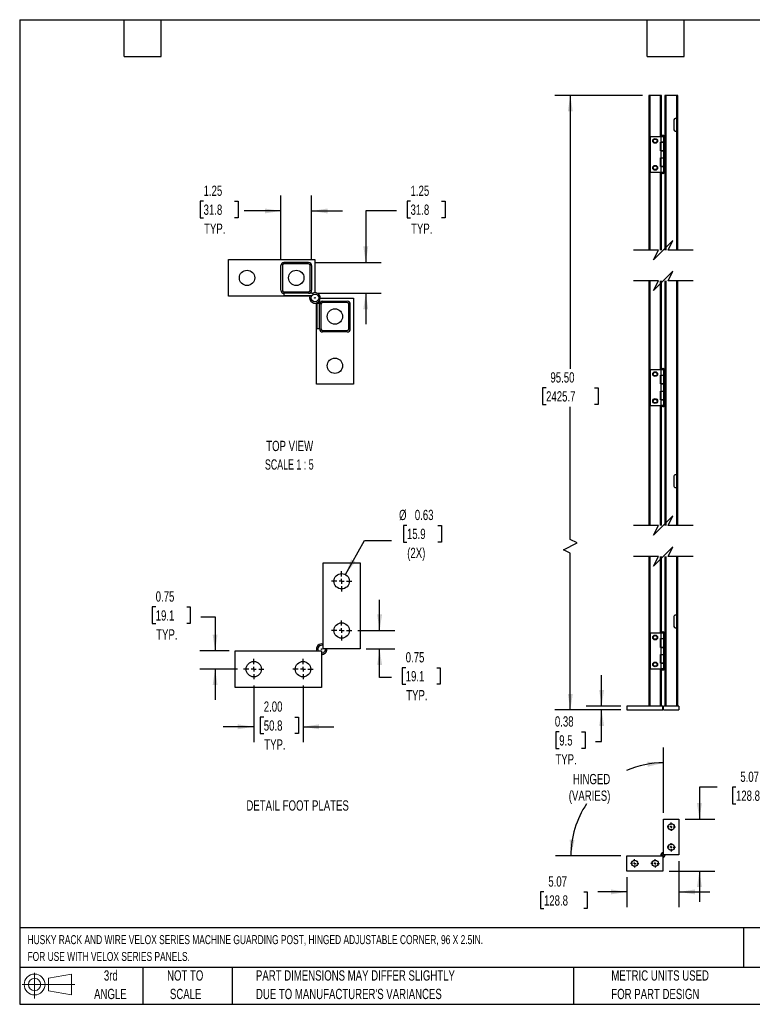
# Model space of a CAD drawing. Header units: inches. Extents: x 0.2 to 10.8, y 0.2 to 8.2.
# Tile 1 of 2: x 0.2 to 6.2, y 0.2 to 8.2. Entities that reach past the tile are written whole.
import ezdxf

# ---------------------------------------------------------------- set-up
doc = ezdxf.new("R2010")
doc.units = ezdxf.units.IN
doc.header["$MEASUREMENT"] = 0
doc.linetypes.add('CENTERX2', pattern=[0.8, 0.5, -0.1, 0.1, -0.1])
doc.layers.add('CENTER', color=40, linetype='CENTERX2')
doc.layers.add('DIMENSIONS', color=140, linetype='Continuous', lineweight=25)
doc.layers.add('TEXT', color=140, linetype='Continuous', lineweight=25)
doc.styles.add('SLDTEXTSTYLE0', font='TXT', dxfattribs={"width": 0.7})
doc.styles.add('SLDTEXTSTYLE2', font='TXT', dxfattribs={"width": 0.645455})
doc.dimstyles.new('SLDDIMSTYLE0', dxfattribs={"dimtxt": 0.084961, "dimasz": 0.13, "dimexe": 0, "dimexo": 0.0625, "dimgap": 0.02124, "dimtad": 0, "dimtih": 1, "dimtoh": 1, "dimlfac": 12, "dimrnd": 1e-09, "dimzin": 4, "dimdsep": 46, "dimtxsty": 'SLDTEXTSTYLE0', "dimsah": 1, "dimcen": 0.09, "dimadec": 0, "dimazin": 1, "dimtfac": 1, "dimtofl": 0, "dimtmove": 0, "dimatfit": 3, "dimfxl": 0, "dimfrac": 2, "dimtolj": 1, "dimtzin": 12, "dimarcsym": 0})
doc.dimstyles.new('SLDDIMSTYLE1', dxfattribs={"dimtxt": 0.084961, "dimasz": 0.13, "dimexe": 0, "dimexo": 0.0625, "dimgap": 0.02124, "dimtad": 0, "dimtih": 1, "dimtoh": 1, "dimlfac": 12, "dimrnd": 1e-09, "dimdsep": 46, "dimtxsty": 'SLDTEXTSTYLE0', "dimsah": 1, "dimcen": 0.09, "dimadec": 0, "dimazin": 2, "dimtfac": 1, "dimtmove": 0, "dimatfit": 0, "dimfxl": 0, "dimfrac": 2, "dimtolj": 1, "dimtzin": 12, "dimarcsym": 0})
doc.dimstyles.new('SLDDIMSTYLE2', dxfattribs={"dimtxt": 0.084961, "dimasz": 0.13, "dimexe": 0, "dimexo": 0.0625, "dimgap": 0.02124, "dimtad": 0, "dimtih": 1, "dimtoh": 1, "dimdec": 4, "dimlfac": 12, "dimzin": 12, "dimdsep": 46, "dimtxsty": 'SLDTEXTSTYLE0', "dimsah": 1, "dimcen": 0.09, "dimadec": 0, "dimazin": 3, "dimtfac": 1, "dimtdec": 0, "dimtofl": 0, "dimtmove": 0, "dimatfit": 3, "dimfxl": 0, "dimfrac": 2, "dimtolj": 1, "dimtzin": 12, "dimarcsym": 0})
doc.dimstyles.new('SLDDIMSTYLE3', dxfattribs={"dimtxt": 0.084961, "dimasz": 0.13, "dimexe": 0, "dimexo": 0.0625, "dimgap": 0.02124, "dimtad": 0, "dimtih": 1, "dimtoh": 1, "dimlfac": 12, "dimrnd": 1e-09, "dimzin": 12, "dimdsep": 46, "dimtxsty": 'SLDTEXTSTYLE0', "dimsah": 1, "dimcen": 0.09, "dimadec": 0, "dimazin": 3, "dimtfac": 1, "dimtmove": 0, "dimatfit": 0, "dimfxl": 0, "dimfrac": 2, "dimtolj": 1, "dimtzin": 12, "dimarcsym": 0})
doc.dimstyles.new('SLDDIMSTYLE4', dxfattribs={"dimtxt": 0.084961, "dimasz": 0.13, "dimexe": 0, "dimexo": 0.0625, "dimgap": 0.02124, "dimtad": 0, "dimtih": 1, "dimtoh": 1, "dimlfac": 5, "dimrnd": 1e-09, "dimdsep": 46, "dimtxsty": 'SLDTEXTSTYLE0', "dimsah": 1, "dimcen": 0, "dimadec": 0, "dimazin": 2, "dimtfac": 1, "dimtofl": 0, "dimtmove": 0, "dimatfit": 3, "dimfxl": 0, "dimfrac": 2, "dimtolj": 1, "dimtzin": 12, "dimarcsym": 0})
doc.dimstyles.new('SLDDIMSTYLE5', dxfattribs={"dimtxt": 0.084961, "dimasz": 0.13, "dimexe": 0, "dimexo": 0.0625, "dimgap": 0.02124, "dimtad": 0, "dimtih": 1, "dimtoh": 1, "dimlfac": 5, "dimrnd": 1e-09, "dimdsep": 46, "dimtxsty": 'SLDTEXTSTYLE0', "dimsah": 1, "dimcen": 0.09, "dimadec": 0, "dimazin": 2, "dimtfac": 1, "dimtmove": 0, "dimatfit": 0, "dimfxl": 0, "dimfrac": 2, "dimtolj": 1, "dimtzin": 12, "dimarcsym": 0})
doc.dimstyles.new('SLDDIMSTYLE6', dxfattribs={"dimtxt": 0.084961, "dimasz": 0.13, "dimexe": 0, "dimexo": 0.0625, "dimgap": 0.02124, "dimtad": 0, "dimtih": 1, "dimtoh": 1, "dimlfac": 5, "dimrnd": 1e-09, "dimzin": 4, "dimdsep": 46, "dimtxsty": 'SLDTEXTSTYLE0', "dimsah": 1, "dimcen": 0.09, "dimadec": 0, "dimazin": 1, "dimtfac": 1, "dimtmove": 0, "dimatfit": 0, "dimfxl": 0, "dimfrac": 2, "dimtolj": 1, "dimtzin": 12, "dimarcsym": 0})
doc.dimstyles.new('SLDDIMSTYLE7', dxfattribs={"dimtxt": 0.084961, "dimasz": 0.13, "dimexe": 0, "dimexo": 0.0625, "dimgap": 0.02124, "dimtad": 0, "dimtih": 1, "dimtoh": 1, "dimlfac": 5, "dimrnd": 1e-09, "dimzin": 12, "dimdsep": 46, "dimtxsty": 'SLDTEXTSTYLE0', "dimsah": 1, "dimcen": 0.09, "dimadec": 0, "dimazin": 3, "dimtfac": 1, "dimtmove": 0, "dimatfit": 0, "dimfxl": 0, "dimfrac": 2, "dimtolj": 1, "dimtzin": 12, "dimarcsym": 0})

# ---------------------------------------------------------------- blocks, each defined once
blk = doc.blocks.new('Block11')
at = {"color": 7, "linetype": 'Continuous', "lineweight": 18}
for p, q in [((0.1019, 0.2091), (0.1019, 0)), ((0.2157, 0.1641), (0.4006, 0.1981)), ((0.2157, 0.0628), (0.2157, 0.1641)), ((0.4006, 0.1981), (0.4006, 0.0288)), ((0, 0.1135), (0.4281, 0.1135)), ((0.2157, 0.0628), (0.4006, 0.0288))]:
    blk.add_line(p, q, dxfattribs=at)
for radius in [0.0846, 0.0506]:
    blk.add_circle((0.1019, 0.1135), radius, dxfattribs=at)
blk = doc.blocks.new('Block12')
at = {"color": 7, "linetype": 'Continuous'}
blk.add_blockref('Block11', (0, 0), dxfattribs=at)
blk = doc.blocks.new('_D')
at = {"layer": 'DIMENSIONS'}
for p, q in [((5.3122, 7.6351), (4.5997, 7.6351)), ((4.7247, 7.6351), (4.7247, 5.4129)), ((4.5278, 5.2588), (4.4993, 5.2588)), ((4.4993, 5.2588), (4.4993, 5.1238)), ((4.9216, 5.2588), (4.9502, 5.2588)), ((4.9502, 5.2588), (4.9502, 5.1238)), ((4.4993, 5.1238), (4.5278, 5.1238)), ((4.9502, 5.1238), (4.9216, 5.1238)), ((4.7247, 4.0264), (4.7247, 5.1048)), ((4.7803, 3.9986), (4.7247, 4.0264)), ((4.6692, 3.943), (4.7803, 3.9986)), ((4.7247, 3.9153), (4.6692, 3.943)), ((4.7247, 2.6419), (4.7247, 3.9153)), ((5.1351, 2.6419), (4.5997, 2.6419))]:
    blk.add_line(p, q, dxfattribs=at)
for points in [[(4.7247, 7.6351), (4.7047, 7.5051), (4.7447, 7.5051)], [(4.7247, 2.6419), (4.7447, 2.7719), (4.7047, 2.7719)]]:
    blk.add_solid(points, dxfattribs=at)
at = {"layer": 'DIMENSIONS', "char_height": 0.08333, "attachment_point": 1, "style": 'SLDTEXTSTYLE0'}
for s, insert in [('95.50', (4.5632, 5.3852)), ('2425.7', (4.5278, 5.2312))]:
    blk.add_mtext(s, dxfattribs=dict(at, insert=insert))
blk = doc.blocks.new('_D_1')
at = {"layer": 'DIMENSIONS'}
for p, q in [((4.9793, 2.6731), (4.9793, 2.9231)), ((5.1351, 2.6731), (4.8543, 2.6731)), ((5.1351, 2.6419), (4.8543, 2.6419)), ((4.9793, 2.3842), (4.9793, 2.6419)), ((4.6347, 2.4637), (4.6061, 2.4637)), ((4.6061, 2.4637), (4.6061, 2.3286)), ((4.8165, 2.4637), (4.845, 2.4637)), ((4.845, 2.4637), (4.845, 2.3286)), ((4.6061, 2.3286), (4.6347, 2.3286)), ((4.845, 2.3286), (4.8165, 2.3286)), ((4.9306, 2.3842), (4.9793, 2.3842))]:
    blk.add_line(p, q, dxfattribs=at)
for points in [[(4.9793, 2.6731), (4.9993, 2.8031), (4.9593, 2.8031)], [(4.9793, 2.6419), (4.9593, 2.5119), (4.9993, 2.5119)]]:
    blk.add_solid(points, dxfattribs=at)
at = {"layer": 'DIMENSIONS', "char_height": 0.08333, "attachment_point": 1, "style": 'SLDTEXTSTYLE0'}
for s, insert in [('0.38', (4.5993, 2.5901)), ('9.5', (4.6347, 2.436)), ('TYP.', (4.6034, 2.282))]:
    blk.add_mtext(s, dxfattribs=dict(at, insert=insert))
blk = doc.blocks.new('_D_2')
at = {"layer": 'DIMENSIONS'}
for p, q in [((5.4827, 1.8052), (5.4827, 2.3368)), ((5.1351, 1.4577), (4.6035, 1.4577))]:
    blk.add_line(p, q, dxfattribs=at)
for start, end in [(90, 113.51913), (146.02423, 180)]:
    blk.add_arc((5.4827, 1.4577), 0.7542, start, end, dxfattribs=at)
for points in [[(5.4827, 2.2118), (5.3514, 2.2207), (5.3548, 2.1808)], [(4.7285, 1.4577), (4.7595, 1.5855), (4.7196, 1.5889)]]:
    blk.add_solid(points, dxfattribs=at)
at = {"layer": 'DIMENSIONS', "char_height": 0.08333, "attachment_point": 1, "style": 'SLDTEXTSTYLE0'}
for s, insert in [('HINGED', (4.7459, 2.1216)), ('(VARIES)', (4.7121, 1.9866))]:
    blk.add_mtext(s, dxfattribs=dict(at, insert=insert))
blk = doc.blocks.new('_D_3')
at = {"layer": 'DIMENSIONS'}
for p, q in [((5.9176, 2.0142), (5.7739, 2.0142)), ((5.7739, 2.0142), (5.7739, 1.7552)), ((6.0708, 2.0142), (6.0422, 2.0142)), ((6.0422, 2.0142), (6.0422, 1.8791)), ((6.3939, 2.0142), (6.4225, 2.0142)), ((6.4225, 2.0142), (6.4225, 1.8791)), ((6.0422, 1.8791), (6.0708, 1.8791)), ((6.4225, 1.8791), (6.3939, 1.8791)), ((5.6577, 1.7552), (5.8989, 1.7552)), ((5.5268, 1.3327), (5.8989, 1.3327)), ((5.7739, 1.3327), (5.7739, 1.0827))]:
    blk.add_line(p, q, dxfattribs=at)
for points in [[(5.7739, 1.7552), (5.7939, 1.8852), (5.7539, 1.8852)], [(5.7739, 1.3327), (5.7539, 1.2027), (5.7939, 1.2027)]]:
    blk.add_solid(points, dxfattribs=at)
at = {"layer": 'DIMENSIONS', "char_height": 0.08333, "attachment_point": 1, "style": 'SLDTEXTSTYLE0'}
for s, insert in [('5.07', (6.1061, 2.1406)), ('128.8', (6.0708, 1.9866))]:
    blk.add_mtext(s, dxfattribs=dict(at, insert=insert))
blk = doc.blocks.new('_D_4')
at = {"layer": 'DIMENSIONS'}
for p, q in [((5.6077, 1.4135), (5.6077, 1.0382)), ((5.1851, 1.2827), (5.1851, 1.0382)), ((4.5106, 1.1632), (4.482, 1.1632)), ((4.482, 1.1632), (4.482, 1.0282)), ((4.8337, 1.1632), (4.8622, 1.1632)), ((4.8622, 1.1632), (4.8622, 1.0282)), ((5.1851, 1.1632), (4.9488, 1.1632)), ((5.6077, 1.1632), (5.8577, 1.1632)), ((4.482, 1.0282), (4.5106, 1.0282)), ((4.8622, 1.0282), (4.8337, 1.0282))]:
    blk.add_line(p, q, dxfattribs=at)
for points in [[(5.1851, 1.1632), (5.0551, 1.1832), (5.0551, 1.1432)], [(5.6077, 1.1632), (5.7377, 1.1432), (5.7377, 1.1832)]]:
    blk.add_solid(points, dxfattribs=at)
at = {"layer": 'DIMENSIONS', "char_height": 0.08333, "attachment_point": 1, "style": 'SLDTEXTSTYLE0'}
for s, insert in [('5.07', (4.5459, 1.2896)), ('128.8', (4.5106, 1.1356))]:
    blk.add_mtext(s, dxfattribs=dict(at, insert=insert))
blk = doc.blocks.new('SW_CENTERMARKSYMBOL_0')
at = {"layer": 'CENTER', "color": 0}
for p, q in [((-0.0167, 0), (-0.0344, 0)), ((0, 0), (-0.0083, 0)), ((0, 0.0167), (0, 0.0344)), ((0, 0), (0, 0.0083)), ((0, 0), (0, -0.0083)), ((0, 0), (0.0083, 0)), ((0.0167, 0), (0.0344, 0)), ((0, -0.0167), (0, -0.0344))]:
    blk.add_line(p, q, dxfattribs=at)
blk = doc.blocks.new('SW_CENTERMARKSYMBOL_1')
at = {"layer": 'CENTER', "color": 0}
for p, q in [((-0.0167, 0), (-0.0344, 0)), ((0, 0), (-0.0083, 0)), ((0, 0.0167), (0, 0.0344)), ((0, 0), (0, 0.0083)), ((0, 0), (0, -0.0083)), ((0, 0), (0.0083, 0)), ((0.0167, 0), (0.0344, 0)), ((0, -0.0167), (0, -0.0344))]:
    blk.add_line(p, q, dxfattribs=at)
blk = doc.blocks.new('SW_CENTERMARKSYMBOL_2')
at = {"layer": 'CENTER', "color": 0}
for p, q in [((-0.0167, 0), (-0.0344, 0)), ((0, 0), (-0.0083, 0)), ((0, 0.0167), (0, 0.0344)), ((0, 0), (0, 0.0083)), ((0, 0), (0, -0.0083)), ((0, 0), (0.0083, 0)), ((0.0167, 0), (0.0344, 0)), ((0, -0.0167), (0, -0.0344))]:
    blk.add_line(p, q, dxfattribs=at)
blk = doc.blocks.new('SW_CENTERMARKSYMBOL_3')
at = {"layer": 'CENTER', "color": 0}
for p, q in [((-0.0167, 0), (-0.0344, 0)), ((0, 0), (-0.0083, 0)), ((0, 0.0167), (0, 0.0344)), ((0, 0), (0, 0.0083)), ((0, 0), (0, -0.0083)), ((0, 0), (0.0083, 0)), ((0.0167, 0), (0.0344, 0)), ((0, -0.0167), (0, -0.0344))]:
    blk.add_line(p, q, dxfattribs=at)
blk = doc.blocks.new('_D_5')
at = {"layer": 'DIMENSIONS'}
for p, q in [((3.3969, 4.1413), (3.3684, 4.1413)), ((3.3684, 4.1413), (3.3684, 4.0062)), ((3.6494, 4.1413), (3.6779, 4.1413)), ((3.6779, 4.1413), (3.6779, 4.0062)), ((2.8971, 3.7418), (3.0516, 4.0179)), ((3.0516, 4.0179), (3.2703, 4.0179)), ((3.3684, 4.0062), (3.3969, 4.0062)), ((3.6779, 4.0062), (3.6494, 4.0062))]:
    blk.add_line(p, q, dxfattribs=at)
blk.add_solid([(2.8971, 3.7418), (2.978, 3.8455), (2.9431, 3.865)], dxfattribs=at)
at = {"layer": 'DIMENSIONS', "char_height": 0.08333, "attachment_point": 1, "style": 'SLDTEXTSTYLE0'}
for s, insert in [('%%c', (3.3328, 4.2677)), ('0.63', (3.4611, 4.2677)), ('15.9', (3.3969, 4.1137)), ('(2X)', (3.3993, 3.9596))]:
    blk.add_mtext(s, dxfattribs=dict(at, insert=insert))
blk = doc.blocks.new('_D_6')
at = {"layer": 'DIMENSIONS'}
for p, q in [((3.175, 3.2872), (3.175, 3.5372)), ((2.999, 3.2872), (3.3, 3.2872)), ((3.0665, 3.1372), (3.3, 3.1372)), ((3.175, 2.9054), (3.175, 3.1372)), ((3.3869, 2.9849), (3.3584, 2.9849)), ((3.3584, 2.9849), (3.3584, 2.8499)), ((3.6394, 2.9849), (3.6679, 2.9849)), ((3.6679, 2.9849), (3.6679, 2.8499)), ((3.2728, 2.9054), (3.175, 2.9054)), ((3.3584, 2.8499), (3.3869, 2.8499)), ((3.6679, 2.8499), (3.6394, 2.8499))]:
    blk.add_line(p, q, dxfattribs=at)
for points in [[(3.175, 3.2872), (3.195, 3.4172), (3.155, 3.4172)], [(3.175, 3.1372), (3.155, 3.0072), (3.195, 3.0072)]]:
    blk.add_solid(points, dxfattribs=at)
at = {"layer": 'DIMENSIONS', "char_height": 0.08333, "attachment_point": 1, "style": 'SLDTEXTSTYLE0'}
for s, insert in [('0.75', (3.3869, 3.1113)), ('19.1', (3.3869, 2.9573)), ('TYP.', (3.391, 2.8032))]:
    blk.add_mtext(s, dxfattribs=dict(at, insert=insert))
blk = doc.blocks.new('_D_7')
at = {"layer": 'DIMENSIONS'}
for p, q in [((2.1524, 2.8406), (2.1524, 2.3798)), ((2.5524, 2.8406), (2.5524, 2.3798)), ((2.2336, 2.5843), (2.2051, 2.5843)), ((2.2051, 2.5843), (2.2051, 2.4493)), ((2.4861, 2.5843), (2.5146, 2.5843)), ((2.5146, 2.5843), (2.5146, 2.4493)), ((2.1524, 2.5048), (1.9024, 2.5048)), ((2.5524, 2.5048), (2.8024, 2.5048)), ((2.2051, 2.4493), (2.2336, 2.4493)), ((2.5146, 2.4493), (2.4861, 2.4493))]:
    blk.add_line(p, q, dxfattribs=at)
for points in [[(2.1524, 2.5048), (2.0224, 2.5248), (2.0224, 2.4848)], [(2.5524, 2.5048), (2.6824, 2.4848), (2.6824, 2.5248)]]:
    blk.add_solid(points, dxfattribs=at)
at = {"layer": 'DIMENSIONS', "char_height": 0.08333, "attachment_point": 1, "style": 'SLDTEXTSTYLE0'}
for s, insert in [('2.00', (2.2336, 2.7108)), ('50.8', (2.2336, 2.5567)), ('TYP.', (2.2377, 2.4027))]:
    blk.add_mtext(s, dxfattribs=dict(at, insert=insert))
blk = doc.blocks.new('_D_8')
at = {"layer": 'DIMENSIONS'}
for p, q in [((1.3551, 3.4787), (1.3266, 3.4787)), ((1.3266, 3.4787), (1.3266, 3.3436)), ((1.6076, 3.4787), (1.6361, 3.4787)), ((1.6361, 3.4787), (1.6361, 3.3436)), ((1.7217, 3.3992), (1.8381, 3.3992)), ((1.8381, 3.3992), (1.8381, 3.1231)), ((1.3266, 3.3436), (1.3551, 3.3436)), ((1.6361, 3.3436), (1.6076, 3.3436)), ((1.9524, 3.1231), (1.7131, 3.1231)), ((2.0199, 2.9731), (1.7131, 2.9731)), ((1.8381, 2.9731), (1.8381, 2.7231))]:
    blk.add_line(p, q, dxfattribs=at)
for points in [[(1.8381, 3.1231), (1.8581, 3.2531), (1.8181, 3.2531)], [(1.8381, 2.9731), (1.8181, 2.8431), (1.8581, 2.8431)]]:
    blk.add_solid(points, dxfattribs=at)
at = {"layer": 'DIMENSIONS', "char_height": 0.08333, "attachment_point": 1, "style": 'SLDTEXTSTYLE0'}
for s, insert in [('0.75', (1.3551, 3.6051)), ('19.1', (1.3551, 3.451)), ('TYP.', (1.3592, 3.297))]:
    blk.add_mtext(s, dxfattribs=dict(at, insert=insert))
blk = doc.blocks.new('SW_CENTERMARKSYMBOL_4')
at = {"layer": 'CENTER', "color": 0}
for p, q in [((0, 0.04), (0, 0.0825)), ((-0.04, 0), (-0.0825, 0)), ((0, 0), (-0.02, 0)), ((0, 0), (0, 0.02)), ((0, 0), (0, -0.02)), ((0, 0), (0.02, 0)), ((0.04, 0), (0.0825, 0)), ((0, -0.04), (0, -0.0825))]:
    blk.add_line(p, q, dxfattribs=at)
blk = doc.blocks.new('SW_CENTERMARKSYMBOL_5')
at = {"layer": 'CENTER', "color": 0}
for p, q in [((0, 0.04), (0, 0.0825)), ((-0.04, 0), (-0.0825, 0)), ((0, 0), (-0.02, 0)), ((0, 0), (0, 0.02)), ((0, 0), (0, -0.02)), ((0, 0), (0.02, 0)), ((0.04, 0), (0.0825, 0)), ((0, -0.04), (0, -0.0825))]:
    blk.add_line(p, q, dxfattribs=at)
blk = doc.blocks.new('SW_CENTERMARKSYMBOL_6')
at = {"layer": 'CENTER', "color": 0}
for p, q in [((0, 0.04), (0, 0.0825)), ((-0.04, 0), (-0.0825, 0)), ((0, 0), (-0.02, 0)), ((0, 0), (0, 0.02)), ((0, 0), (0, -0.02)), ((0, 0), (0.02, 0)), ((0.04, 0), (0.0825, 0)), ((0, -0.04), (0, -0.0825))]:
    blk.add_line(p, q, dxfattribs=at)
blk = doc.blocks.new('SW_CENTERMARKSYMBOL_7')
at = {"layer": 'CENTER', "color": 0}
for p, q in [((0, 0.04), (0, 0.0825)), ((-0.04, 0), (-0.0825, 0)), ((0, 0), (-0.02, 0)), ((0, 0), (0, 0.02)), ((0, 0), (0, -0.02)), ((0, 0), (0.02, 0)), ((0.04, 0), (0.0825, 0)), ((0, -0.04), (0, -0.0825))]:
    blk.add_line(p, q, dxfattribs=at)
blk = doc.blocks.new('_D_9')
at = {"layer": 'DIMENSIONS'}
for p, q in [((2.3725, 6.3023), (2.3725, 6.821)), ((2.6225, 6.3023), (2.6225, 6.821)), ((1.7445, 6.7755), (1.716, 6.7755)), ((1.716, 6.7755), (1.716, 6.6404)), ((1.997, 6.7755), (2.0255, 6.7755)), ((2.0255, 6.7755), (2.0255, 6.6404)), ((1.716, 6.6404), (1.7445, 6.6404)), ((2.0255, 6.6404), (1.997, 6.6404)), ((2.3725, 6.696), (2.073, 6.696)), ((2.6225, 6.696), (2.8725, 6.696))]:
    blk.add_line(p, q, dxfattribs=at)
for points in [[(2.3725, 6.696), (2.2425, 6.716), (2.2425, 6.676)], [(2.6225, 6.696), (2.7525, 6.676), (2.7525, 6.716)]]:
    blk.add_solid(points, dxfattribs=at)
at = {"layer": 'DIMENSIONS', "char_height": 0.08333, "attachment_point": 1, "style": 'SLDTEXTSTYLE0'}
for s, insert in [('1.25', (1.7445, 6.9019)), ('31.8', (1.7445, 6.7479)), ('TYP.', (1.7486, 6.5938))]:
    blk.add_mtext(s, dxfattribs=dict(at, insert=insert))
blk = doc.blocks.new('_D_10')
at = {"layer": 'DIMENSIONS'}
for p, q in [((3.4265, 6.7755), (3.398, 6.7755)), ((3.398, 6.7755), (3.398, 6.6404)), ((3.679, 6.7755), (3.7075, 6.7755)), ((3.7075, 6.7755), (3.7075, 6.6404)), ((3.3124, 6.696), (3.0624, 6.696)), ((3.0624, 6.696), (3.0624, 6.2773)), ((3.398, 6.6404), (3.4265, 6.6404)), ((3.7075, 6.6404), (3.679, 6.6404)), ((2.6475, 6.2773), (3.1874, 6.2773)), ((2.6738, 6.0273), (3.1874, 6.0273)), ((3.0624, 6.0273), (3.0624, 5.7773))]:
    blk.add_line(p, q, dxfattribs=at)
for points in [[(3.0624, 6.2773), (3.0824, 6.4073), (3.0424, 6.4073)], [(3.0624, 6.0273), (3.0424, 5.8973), (3.0824, 5.8973)]]:
    blk.add_solid(points, dxfattribs=at)
at = {"layer": 'DIMENSIONS', "char_height": 0.08333, "attachment_point": 1, "style": 'SLDTEXTSTYLE0'}
for s, insert in [('1.25', (3.4265, 6.9019)), ('31.8', (3.4265, 6.7479)), ('TYP.', (3.4306, 6.5938))]:
    blk.add_mtext(s, dxfattribs=dict(at, insert=insert))

msp = doc.modelspace()

# ---------------------------------------------------------------- linework, layer by layer
for p, q in [((5.3622047, 7.6350746), (5.3622047, 6.3772241)), ((5.3726213, 7.6350746), (5.3622047, 7.6350746)), ((5.4559547, 7.6350746), (5.3726213, 7.6350746)), ((5.3726213, 7.3017297), (5.3726213, 7.6350746)), ((5.4663713, 7.6350746), (5.4559547, 7.6350746)), ((5.4559547, 7.6350746), (5.4559547, 7.3017297)), ((5.4663713, 7.3051863), (5.4663713, 7.6350746)), ((5.4930797, 7.6350746), (5.4930797, 6.3772241)), ((5.5034963, 7.6350746), (5.4930797, 7.6350746)), ((5.5034963, 6.3772241), (5.5034963, 7.6350746)), ((5.5868297, 7.6350746), (5.5034963, 7.6350746)), ((5.5972463, 7.6350746), (5.5868297, 7.6350746)), ((5.5868297, 7.6350746), (5.5868297, 7.4475746)), ((5.5972463, 6.3772241), (5.5972463, 7.6350746)), ((5.5868297, 7.4475746), (5.5780797, 7.4475746)), ((5.5868297, 7.4475746), (5.588913, 7.4475746)), ((5.588913, 7.4475746), (5.588913, 7.343408)), ((5.5672463, 7.4367413), (5.5672463, 7.3542413)), ((5.3726213, 7.3017297), (5.3726213, 7.0100628)), ((5.3726213, 7.3017297), (5.459538, 7.3017297)), ((5.459538, 7.3017297), (5.459538, 7.2558963)), ((5.459538, 7.3017297), (5.4930797, 7.3017297)), ((5.4784963, 7.310063), (5.476413, 7.310063)), ((5.4854547, 7.0090213), (5.4854547, 7.3006878)), ((5.4930797, 7.3006878), (5.4854547, 7.3006878)), ((5.4930797, 7.0090213), (5.4930797, 7.3006878)), ((5.5780797, 7.343408), (5.5868297, 7.343408)), ((5.5868297, 7.343408), (5.5868297, 6.3772241)), ((5.588913, 7.343408), (5.5868297, 7.343408)), ((5.4588713, 7.185063), (5.4588713, 7.2558963)), ((5.4588713, 7.2558963), (5.459538, 7.2558963)), ((5.459538, 7.2558963), (5.4854547, 7.2558963)), ((5.459538, 7.2538129), (5.459538, 7.185063)), ((5.4841526, 7.2538129), (5.459538, 7.2538129)), ((5.4663713, 7.2538129), (5.4663713, 7.2558963)), ((5.4670588, 7.2558963), (5.4670588, 7.2538129)), ((5.4841526, 7.185063), (5.4841526, 7.2538129)), ((5.459538, 7.185063), (5.4588713, 7.185063)), ((5.4588713, 7.0558962), (5.4588713, 7.1267295)), ((5.4588713, 7.1267295), (5.459538, 7.1267295)), ((5.459538, 7.185063), (5.459538, 7.1267295)), ((5.4854547, 7.185063), (5.459538, 7.185063)), ((5.459538, 7.185063), (5.4841526, 7.185063)), ((5.459538, 7.1267295), (5.4854547, 7.1267295)), ((5.459538, 7.1246464), (5.459538, 7.0558962)), ((5.4841526, 7.1246464), (5.459538, 7.1246464)), ((5.4663713, 7.1246464), (5.4663713, 7.1267295)), ((5.4670588, 7.1267295), (5.4670588, 7.1246464)), ((5.4841526, 7.0558962), (5.4841526, 7.1246464)), ((5.459538, 7.0558962), (5.4588713, 7.0558962)), ((5.459538, 7.0558962), (5.459538, 7.0100628)), ((5.4854547, 7.0558962), (5.459538, 7.0558962)), ((5.459538, 7.0558962), (5.4841526, 7.0558962)), ((5.3726213, 7.0100628), (5.459538, 7.0100628)), ((5.3726213, 6.3772241), (5.3726213, 7.0100628)), ((5.4559547, 7.0100628), (5.4559547, 6.3772241)), ((5.459538, 7.0100628), (5.4854547, 7.0100628)), ((5.4854547, 7.0095629), (5.4644338, 7.0095629)), ((5.4663713, 7.0095629), (5.4663713, 7.0100628)), ((5.4663713, 6.3772241), (5.4663713, 7.0061063)), ((5.4670588, 7.0100628), (5.4670588, 7.0095629)), ((5.476413, 7.0012296), (5.4784963, 7.0012296)), ((5.4930797, 7.0090213), (5.4854547, 7.0090213)), ((1.9475202, 6.302292), (2.6475202, 6.302292)), ((1.9475202, 6.002292), (1.9475202, 6.302292)), ((2.3725202, 6.052292), (2.3725202, 6.252292)), ((2.3845202, 6.252292), (2.3845202, 6.052292)), ((2.5975202, 6.277292), (2.3975202, 6.277292)), ((2.5975202, 6.265292), (2.3975202, 6.265292)), ((2.6105202, 6.052292), (2.6105202, 6.252292)), ((2.6225202, 6.252292), (2.6225202, 6.052292)), ((2.6475202, 6.302292), (2.6475202, 6.0327622)), ((5.3622047, 6.127224), (5.3622047, 4.1395519)), ((5.3726213, 5.4068389), (5.3726213, 6.127224)), ((5.4559547, 6.127224), (5.4559547, 5.4068389)), ((5.4663713, 5.4102955), (5.4663713, 6.127224)), ((5.4930797, 6.127224), (5.4930797, 4.1395519)), ((5.5034963, 4.1395519), (5.5034963, 6.127224)), ((5.5868297, 6.127224), (5.5868297, 4.5526839)), ((5.5972463, 4.1395519), (5.5972463, 6.127224)), ((2.6079772, 6.002292), (1.9475202, 6.002292)), ((2.3975202, 6.039292), (2.5975202, 6.039292)), ((2.5975202, 6.027292), (2.3975202, 6.027292)), ((2.3975202, 6.027292), (2.3975202, 6.008992)), ((2.3975202, 6.008992), (2.6230926, 6.008992)), ((2.6238072, 6.027292), (2.5975202, 6.027292)), ((2.620136, 6.0014744), (2.609238, 6.005867)), ((2.6230926, 6.008992), (2.624485, 6.0090187)), ((2.6616202, 5.288192), (2.6616202, 5.948649)), ((2.6683202, 5.945192), (2.6683202, 5.9513166)), ((2.6866202, 5.945192), (2.6683202, 5.945192)), ((2.6683202, 5.738192), (2.6683202, 5.945192)), ((2.6866202, 5.945192), (2.6866202, 5.964479)), ((2.6866202, 5.738192), (2.6866202, 5.938192)), ((2.6920905, 5.988192), (2.9616203, 5.988192)), ((2.6986202, 5.938192), (2.6986202, 5.738192)), ((2.7116202, 5.963192), (2.9116202, 5.963192)), ((2.9116202, 5.951192), (2.7116202, 5.951192)), ((2.9246202, 5.738192), (2.9246202, 5.938192)), ((2.9366203, 5.738192), (2.9366203, 5.938192)), ((2.9616203, 5.988192), (2.9616203, 5.288192)), ((2.6866202, 5.738192), (2.6683202, 5.738192)), ((2.7116202, 5.725192), (2.9116202, 5.725192)), ((2.9116202, 5.713192), (2.7116202, 5.713192)), ((5.3726213, 5.4068389), (5.3726213, 5.1151722)), ((5.3726213, 5.4068389), (5.459538, 5.4068389)), ((5.4588713, 5.2901723), (5.4588713, 5.3610056)), ((5.4588713, 5.3610056), (5.459538, 5.3610056)), ((5.459538, 5.4068389), (5.459538, 5.3610056)), ((5.459538, 5.4068389), (5.4930797, 5.4068389)), ((5.459538, 5.3610056), (5.4854547, 5.3610056)), ((5.4663713, 5.3589222), (5.4663713, 5.3610056)), ((5.4670588, 5.3610056), (5.4670588, 5.3589222)), ((5.4784963, 5.4151723), (5.476413, 5.4151723)), ((5.4854547, 5.1141306), (5.4854547, 5.4057972)), ((5.4930797, 5.4057972), (5.4854547, 5.4057972)), ((5.4930797, 5.1141306), (5.4930797, 5.4057972)), ((2.9616203, 5.288192), (2.6616202, 5.288192)), ((5.459538, 5.2901723), (5.4588713, 5.2901723)), ((5.459538, 5.3589222), (5.459538, 5.2901723)), ((5.4841526, 5.3589222), (5.459538, 5.3589222)), ((5.459538, 5.2901723), (5.459538, 5.2318389)), ((5.4854547, 5.2901723), (5.459538, 5.2901723)), ((5.459538, 5.2901723), (5.4841526, 5.2901723)), ((5.4841526, 5.2901723), (5.4841526, 5.3589222)), ((5.4588713, 5.1610056), (5.4588713, 5.2318389)), ((5.4588713, 5.2318389), (5.459538, 5.2318389)), ((5.459538, 5.2318389), (5.4854547, 5.2318389)), ((5.459538, 5.2297556), (5.459538, 5.1610056)), ((5.4841526, 5.2297556), (5.459538, 5.2297556)), ((5.4663713, 5.2297556), (5.4663713, 5.2318389)), ((5.4670588, 5.2318389), (5.4670588, 5.2297556)), ((5.4841526, 5.1610056), (5.4841526, 5.2297556)), ((5.459538, 5.1610056), (5.4588713, 5.1610056)), ((5.459538, 5.1610056), (5.459538, 5.1151722)), ((5.4854547, 5.1610056), (5.459538, 5.1610056)), ((5.459538, 5.1610056), (5.4841526, 5.1610056)), ((5.3726213, 5.1151722), (5.459538, 5.1151722)), ((5.3726213, 4.1395519), (5.3726213, 5.1151722)), ((5.4559547, 5.1151722), (5.4559547, 4.1395519)), ((5.459538, 5.1151722), (5.4854547, 5.1151722)), ((5.4854547, 5.1146723), (5.4644338, 5.1146723)), ((5.4663713, 5.1146723), (5.4663713, 5.1151722)), ((5.4663713, 4.1395519), (5.4663713, 5.1112157)), ((5.4670588, 5.1151722), (5.4670588, 5.1146723)), ((5.476413, 5.1063389), (5.4784963, 5.1063389)), ((5.4930797, 5.1141306), (5.4854547, 5.1141306)), ((5.5672463, 4.5418506), (5.5672463, 4.4593506)), ((5.5868297, 4.5526839), (5.5780797, 4.5526839)), ((5.5868297, 4.5526839), (5.588913, 4.5526839)), ((5.588913, 4.5526839), (5.588913, 4.4485173)), ((5.5780797, 4.4485173), (5.5868297, 4.4485173)), ((5.5868297, 4.4485173), (5.5868297, 4.1395519)), ((5.588913, 4.4485173), (5.5868297, 4.4485173)), ((5.3622047, 3.8895519), (5.3622047, 2.6731416)), ((5.3726213, 3.2668801), (5.3726213, 3.8895519)), ((5.4559547, 3.8895519), (5.4559547, 3.2668801)), ((5.4663713, 3.2703367), (5.4663713, 3.8895519)), ((5.4930797, 3.8895519), (5.4930797, 2.6731416)), ((5.5034963, 2.6731416), (5.5034963, 3.8895519)), ((5.5868297, 3.8895519), (5.5868297, 3.4127249)), ((5.5972463, 2.6731416), (5.5972463, 3.8895519)), ((2.7165463, 3.8372295), (3.0165463, 3.8372295)), ((2.7165463, 3.1372295), (2.7165463, 3.8372295)), ((3.0165463, 3.8372295), (3.0165463, 3.1372295)), ((5.5672463, 3.4018917), (5.5672463, 3.3193916)), ((5.5868297, 3.4127249), (5.5780797, 3.4127249)), ((5.5868297, 3.4127249), (5.588913, 3.4127249)), ((5.588913, 3.4127249), (5.588913, 3.3085584)), ((5.5780797, 3.3085584), (5.5868297, 3.3085584)), ((5.5868297, 3.3085584), (5.5868297, 2.6731416)), ((5.588913, 3.3085584), (5.5868297, 3.3085584)), ((5.3726213, 3.2668801), (5.3726213, 2.9752132)), ((5.3726213, 3.2668801), (5.459538, 3.2668801)), ((5.4588713, 3.1502134), (5.4588713, 3.2210467)), ((5.4588713, 3.2210467), (5.459538, 3.2210467)), ((5.459538, 3.2668801), (5.459538, 3.2210467)), ((5.459538, 3.2668801), (5.4930797, 3.2668801)), ((5.459538, 3.2210467), (5.4854547, 3.2210467)), ((5.459538, 3.2189633), (5.459538, 3.1502134)), ((5.4841526, 3.2189633), (5.459538, 3.2189633)), ((5.4663713, 3.2189633), (5.4663713, 3.2210467)), ((5.4670588, 3.2210467), (5.4670588, 3.2189633)), ((5.4784963, 3.2752134), (5.476413, 3.2752134)), ((5.4841526, 3.1502134), (5.4841526, 3.2189633)), ((5.4854547, 2.9741716), (5.4854547, 3.2658382)), ((5.4930797, 3.2658382), (5.4854547, 3.2658382)), ((5.4930797, 2.9741716), (5.4930797, 3.2658382)), ((2.0024463, 3.1231295), (2.7024463, 3.1231295)), ((2.0024463, 2.8231295), (2.0024463, 3.1231295)), ((2.6750621, 3.1239471), (2.6730336, 3.1231295)), ((2.7024463, 3.1231295), (2.7024463, 2.8231295)), ((3.0165463, 3.1372295), (2.7165463, 3.1372295)), ((2.7352963, 3.1356295), (2.7352553, 3.1372295)), ((5.459538, 3.1502134), (5.4588713, 3.1502134)), ((5.459538, 3.1502134), (5.459538, 3.0918799)), ((5.4854547, 3.1502134), (5.459538, 3.1502134)), ((5.459538, 3.1502134), (5.4841526, 3.1502134)), ((5.4588713, 3.0210465), (5.4588713, 3.0918799)), ((5.4588713, 3.0918799), (5.459538, 3.0918799)), ((5.459538, 3.0918799), (5.4854547, 3.0918799)), ((5.459538, 3.0897968), (5.459538, 3.0210465)), ((5.4841526, 3.0897968), (5.459538, 3.0897968)), ((5.4663713, 3.0897968), (5.4663713, 3.0918799)), ((5.4670588, 3.0918799), (5.4670588, 3.0897968)), ((5.4841526, 3.0210465), (5.4841526, 3.0897968)), ((5.3726213, 2.9752132), (5.459538, 2.9752132)), ((5.3726213, 2.6731416), (5.3726213, 2.9752132)), ((5.4559547, 2.9752132), (5.4559547, 2.6731416)), ((5.459538, 3.0210465), (5.4588713, 3.0210465)), ((5.459538, 3.0210465), (5.459538, 2.9752132)), ((5.4854547, 3.0210465), (5.459538, 3.0210465)), ((5.459538, 3.0210465), (5.4841526, 3.0210465)), ((5.459538, 2.9752132), (5.4854547, 2.9752132)), ((5.4854547, 2.9747133), (5.4644338, 2.9747133)), ((5.4663713, 2.9747133), (5.4663713, 2.9752132)), ((5.4663713, 2.6731416), (5.4663713, 2.9712567)), ((5.4670588, 2.9752132), (5.4670588, 2.9747133)), ((5.476413, 2.96638), (5.4784963, 2.96638)), ((5.4930797, 2.9741716), (5.4854547, 2.9741716)), ((2.7024463, 2.8231295), (2.0024463, 2.8231295)), ((5.1851213, 2.6731416), (5.1851213, 2.6418918)), ((5.476788, 2.6731416), (5.1851213, 2.6731416)), ((5.1851213, 2.6418918), (5.476788, 2.6418918)), ((5.476788, 2.6418918), (5.476788, 2.6731416)), ((5.482663, 2.6418918), (5.482663, 2.6731416)), ((5.607663, 2.6731416), (5.482663, 2.6731416)), ((5.482663, 2.6418918), (5.607663, 2.6418918)), ((5.607663, 2.6731416), (5.607663, 2.6418918)), ((5.482663, 1.7552008), (5.607663, 1.7552008)), ((5.482663, 1.4635341), (5.482663, 1.7552008)), ((5.607663, 1.7552008), (5.607663, 1.4635341)), ((5.1851213, 1.4576591), (5.476788, 1.4576591)), ((5.1851213, 1.3326591), (5.1851213, 1.4576591)), ((5.4653779, 1.4579997), (5.4645327, 1.4576591)), ((5.476788, 1.4576591), (5.476788, 1.3326591)), ((5.607663, 1.4635341), (5.482663, 1.4635341)), ((5.4904755, 1.4628674), (5.4904584, 1.4635341)), ((5.476788, 1.3326591), (5.1851213, 1.3326591))]:
    msp.add_line(p, q)
at = {"flags": 128}
msp.add_lwpolyline([(2.609238, 6.005867), (2.6097399, 6.0070603), (2.6106448, 6.008992)], dxfattribs=at)
for centre, radius in [((5.414288, 7.2652713), 0.0195333), ((5.414288, 7.2652712), 0.015), ((5.414288, 7.0465211), 0.0195333), ((5.414288, 7.0465214), 0.015), ((2.0975202, 6.152292), 0.0625), ((2.4975202, 6.152292), 0.0625), ((2.6491202, 5.989792), 0.03125), ((2.8116202, 5.838192), 0.0625), ((2.8116202, 5.438192), 0.0625), ((5.414288, 5.3703806), 0.0195333), ((5.414288, 5.3703806), 0.015), ((5.414288, 5.1516306), 0.0195333), ((5.414288, 5.1516306), 0.015), ((2.8665463, 3.6872295), 0.0625), ((2.8665463, 3.2872295), 0.0625), ((5.414288, 3.2304217), 0.0195333), ((5.414288, 3.2304216), 0.015), ((2.1524463, 2.9731295), 0.0625), ((2.5524463, 2.9731295), 0.0625), ((5.414288, 3.0116715), 0.0195333), ((5.414288, 3.0116718), 0.015), ((5.545163, 1.6927008), 0.0260417), ((5.545163, 1.5260341), 0.0260417), ((5.2476213, 1.3951591), 0.0260417), ((5.414288, 1.3951591), 0.0260417)]:
    msp.add_circle(centre, radius)
for centre, radius, start, end in [((5.5780797, 7.4367412), 0.0108334, 90.00034563, 179.99926653), ((5.4764133, 7.2972859), 0.0127772, 90.00150281, 159.64733848), ((5.478496, 7.2972859), 0.0127772, 20.35266152, 89.9985246), ((5.5780797, 7.3542414), 0.0108334, 180.00073347, 269.99965437), ((5.4764133, 7.0140068), 0.0127772, 200.35266152, 269.99849719), ((5.478496, 7.0140069), 0.0127773, 270.00159083, 337.03330502), ((2.3975203, 6.252292), 0.025, 90.00004559, 179.99997962), ((2.3975203, 6.252292), 0.013, 90.00014109, 179.99987507), ((2.5975202, 6.252292), 0.025, 0.00002038, 89.99994601), ((2.5975202, 6.252292), 0.013, 0.00012493, 89.99981043), ((2.3975202, 6.052292), 0.025, 180.00003022, 270.00001179), ((2.3975202, 6.052292), 0.013, 180.00007922, 269.99996926), ((2.5975202, 6.052292), 0.013, 270.00007922, 359.99992078), ((2.5975202, 6.052292), 0.025, 269.99999661, 359.99996978), ((2.6491202, 5.989792), 0.043, 158.04754963, 114.51729489), ((2.6238072, 6.0452919), 0.0179999, 269.99988894, 294.51738369), ((2.7046201, 5.964479), 0.0179999, 155.48261631, 180.00011106), ((2.7116202, 5.938192), 0.025, 90.00003022, 180.00000339), ((2.7116202, 5.938192), 0.013, 90.00007922, 179.99992078), ((2.9116202, 5.938192), 0.025, 0.00005399, 89.99997962), ((2.9116202, 5.938192), 0.013, 0.00018957, 89.99987507), ((2.7116202, 5.738192), 0.025, 179.99998821, 269.99996978), ((2.7116202, 5.738192), 0.013, 180.00003074, 269.99992078), ((2.9116202, 5.738192), 0.025, 270.00002038, 359.99995441), ((2.9116202, 5.738192), 0.013, 270.00012493, 359.99985891), ((5.476413, 5.4023956), 0.0127767, 90.00003478, 159.64896409), ((5.4784963, 5.4023956), 0.0127767, 20.35103591, 89.99999263), ((5.476413, 5.1191156), 0.0127767, 200.35103591, 269.99996522), ((5.4784963, 5.1191156), 0.0127767, 270.0000317, 337.0351124), ((5.5780797, 4.5418506), 0.0108333, 89.99990423, 179.99996649), ((5.5780797, 4.4593506), 0.0108333, 180.00003351, 270.00009577), ((5.5780794, 3.4018919), 0.0108331, 89.99858004, 180.00103211), ((5.5780797, 3.3193918), 0.0108334, 180.00073347, 269.99965437), ((5.4764133, 3.2624362), 0.0127772, 90.00150281, 159.64733848), ((5.478496, 3.2624362), 0.0127772, 20.35266152, 89.9985246), ((2.7040463, 3.1356295), 0.043, 73.10027062, 196.89972938), ((2.7040463, 3.1356295), 0.03125, 66.42182152, 203.57817848), ((2.7040463, 3.1356295), 0.043, 267.86757176, 2.13242824), ((2.7040463, 3.1356295), 0.03125, 267.06517289, 0), ((5.4764133, 2.9791572), 0.0127772, 200.35266152, 269.99849719), ((5.478496, 2.9791573), 0.0127773, 270.00159083, 337.03330502), ((5.4774547, 1.4628674), 0.0179167, 73.10027062, 196.89972938), ((5.4774547, 1.4628674), 0.0130208, 66.42182152, 203.57817848), ((5.4774547, 1.4628674), 0.0179167, 267.86757176, 2.13242824), ((5.4774547, 1.4628674), 0.0130208, 267.06517289, 0)]:
    msp.add_arc(centre, radius, start, end)
for points, knots in [([(2.6466202, 5.989792), (2.6466538, 5.9901064), (2.6467056, 5.9905911), (2.6470166, 5.9911739), (2.647339, 5.9915708), (2.6477372, 5.9918966), (2.6483197, 5.9921982), (2.6491202, 5.9923527), (2.6499194, 5.9921984), (2.6505021, 5.9918973), (2.6508995, 5.9915728), (2.6512232, 5.9911752), (2.6515347, 5.9905925), (2.6515866, 5.9901064), (2.6516202, 5.989792)], [0, 0, 0, 0, 0.119721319, 0.184592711, 0.25000033, 0.314870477, 0.380279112, 0.500000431, 0.619721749, 0.68459228, 0.7499999, 0.814870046, 0.880278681, 1, 1, 1, 1]), ([(2.6516202, 5.989792), (2.6515867, 5.9894776), (2.6515349, 5.9889929), (2.6512239, 5.9884101), (2.6509014, 5.9880132), (2.6505033, 5.9876875), (2.6499208, 5.9873858), (2.6491202, 5.9872313), (2.6483211, 5.9873856), (2.6477384, 5.9876867), (2.647341, 5.9880112), (2.6470173, 5.9884088), (2.6467058, 5.9889915), (2.6466538, 5.9894777), (2.6466202, 5.989792)], [0, 0, 0, 0, 0.119721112, 0.184591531, 0.2499990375, 0.3148690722, 0.3802784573, 0.4999995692, 0.6197206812, 0.6845919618, 0.7499994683, 0.814869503, 0.880278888, 1, 1, 1, 1]), ([(2.7015463, 3.1356295), (2.7015463, 3.1370093), (2.7026665, 3.1381295), (2.705426, 3.1381295), (2.7065463, 3.1370093), (2.7065463, 3.1356295)], [0, 0, 0, 0, 0.5, 0.5, 1, 1, 1, 1]), ([(2.7065463, 3.1356295), (2.7065463, 3.1342498), (2.705426, 3.1331295), (2.7026665, 3.1331295), (2.7015463, 3.1342498), (2.7015463, 3.1356295)], [0, 0, 0, 0, 0.5, 0.5, 1, 1, 1, 1]), ([(5.476413, 1.4628674), (5.476413, 1.4634423), (5.4768798, 1.4639091), (5.4780296, 1.4639091), (5.4784963, 1.4634423), (5.4784963, 1.4628674)], [0, 0, 0, 0, 0.5, 0.5, 1, 1, 1, 1]), ([(5.4784963, 1.4628674), (5.4784963, 1.4622925), (5.4780296, 1.4618258), (5.4768798, 1.4618258), (5.476413, 1.4622925), (5.476413, 1.4628674)], [0, 0, 0, 0, 0.5, 0.5, 1, 1, 1, 1])]:
    msp.add_open_spline(points, degree=3, knots=knots)
at = {"layer": 'DIMENSIONS', "color": 140}
for p, q in [((5.5584657, 6.4559642), (5.4797255, 6.3772241)), ((5.5190956, 6.3772241), (5.5584657, 6.4559642)), ((5.4403554, 6.3772241), (5.2372047, 6.3772241)), ((5.4797255, 6.3772241), (5.4009853, 6.2984839)), ((5.4009853, 6.2984839), (5.4403554, 6.3772241)), ((5.7222463, 6.3772241), (5.5190956, 6.3772241)), ((5.5584657, 6.2059642), (5.4797255, 6.1272241)), ((5.5190956, 6.1272241), (5.5584657, 6.2059642)), ((5.4403554, 6.1272241), (5.2372047, 6.1272241)), ((5.4797255, 6.1272241), (5.4009853, 6.0484839)), ((5.4009853, 6.0484839), (5.4403554, 6.1272241)), ((5.7222463, 6.1272241), (5.5190956, 6.1272241)), ((5.5584657, 4.2182921), (5.4797255, 4.1395519)), ((5.5190956, 4.1395519), (5.5584657, 4.2182921)), ((5.4403554, 4.1395519), (5.2372047, 4.1395519)), ((5.4797255, 4.1395519), (5.4009853, 4.0608118)), ((5.4009853, 4.0608118), (5.4403554, 4.1395519)), ((5.7222463, 4.1395519), (5.5190956, 4.1395519)), ((5.5584657, 3.9682921), (5.4797255, 3.8895519)), ((5.5190956, 3.8895519), (5.5584657, 3.9682921)), ((5.4403554, 3.8895519), (5.2372047, 3.8895519)), ((5.4797255, 3.8895519), (5.4009853, 3.8108118)), ((5.4009853, 3.8108118), (5.4403554, 3.8895519)), ((5.7222463, 3.8895519), (5.5190956, 3.8895519))]:
    msp.add_line(p, q, dxfattribs=at)
at = {"layer": 'TEXT'}
for p, q in [((0.25, 8.25), (10.75, 8.25)), ((0.25, 8.25), (0.25, 0.25)), ((1.1, 7.95), (1.1, 8.25)), ((1.4, 7.95), (1.4, 8.25)), ((5.35, 7.95), (5.35, 8.25)), ((5.65, 7.95), (5.65, 8.25)), ((1.1, 7.95), (1.4, 7.95)), ((5.35, 7.95), (5.65, 7.95)), ((10.75, 0.8711066), (0.25, 0.8711066)), ((6.13224, 0.8711066), (6.13224, 0.55)), ((10.75, 0.55), (0.25, 0.55)), ((1.25, 0.55), (1.25, 0.25)), ((1.9768357, 0.55), (1.9768357, 0.25)), ((4.7498613, 0.55), (4.7498613, 0.25)), ((0.25, 0.25), (10.75, 0.25))]:
    msp.add_line(p, q, dxfattribs=at)

# ---------------------------------------------------------------- block references
at = {"layer": 'CENTER'}
for name, p in [('SW_CENTERMARKSYMBOL_4', (2.8665463, 3.6872295)), ('SW_CENTERMARKSYMBOL_5', (2.8665463, 3.2872295)), ('SW_CENTERMARKSYMBOL_7', (2.1524463, 2.9731295)), ('SW_CENTERMARKSYMBOL_6', (2.5524463, 2.9731295)), ('SW_CENTERMARKSYMBOL_0', (5.545163, 1.6927008)), ('SW_CENTERMARKSYMBOL_1', (5.545163, 1.5260341)), ('SW_CENTERMARKSYMBOL_3', (5.2476213, 1.3951591)), ('SW_CENTERMARKSYMBOL_2', (5.414288, 1.3951591))]:
    msp.add_blockref(name, p, dxfattribs=at)
at = {"layer": 'TEXT'}
msp.add_blockref('Block12', (0.2692102, 0.2973959), dxfattribs=at)

# ---------------------------------------------------------------- texts
at = {"layer": 'DIMENSIONS', "attachment_point": 2}
for s, insert, char_height, style in [('TOP VIEW', (2.4442211, 4.8283069), 0.08333333, 'SLDTEXTSTYLE0'), ('SCALE 1 : 5', (2.4409225, 4.6778257), 0.083333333, 'SLDTEXTSTYLE2'), ('DETAIL FOOT PLATES', (2.5087737, 1.9071806), 0.083333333, 'SLDTEXTSTYLE0')]:
    msp.add_mtext(s, dxfattribs=dict(at, insert=insert, char_height=char_height, style=style))
at = {"layer": 'TEXT', "style": 'SLDTEXTSTYLE0'}
for s, insert, char_height, attachment_point in [('HUSKY RACK AND WIRE VELOX SERIES MACHINE GUARDING POST, HINGED ADJUSTABLE CORNER, 96 X 2.5IN.', (0.3136116, 0.8118199), 0.072916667, 1), ('FOR USE WITH VELOX SERIES PANELS.', (0.3136116, 0.6752276), 0.072916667, 1), ('3rd', (0.9906477, 0.5261415), 0.08333333, 2), ('NOT TO', (1.5951092, 0.5261415), 0.08333333, 2), ('PART DIMENSIONS MAY DIFFER SLIGHTLY', (2.1700506, 0.5261415), 0.083333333, 1), ('METRIC UNITS USED', (5.0582036, 0.5261415), 0.083333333, 1), ('ANGLE', (0.986809, 0.3756603), 0.08333333, 2), ('SCALE', (1.5988997, 0.3756603), 0.08333333, 2), ("DUE TO MANUFACTURER'S VARIANCES", (2.1700506, 0.3756603), 0.083333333, 1), ('FOR PART DESIGN', (5.0582036, 0.3756603), 0.083333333, 1)]:
    msp.add_mtext(s, dxfattribs=dict(at, insert=insert, char_height=char_height, attachment_point=attachment_point))

# ---------------------------------------------------------------- dimensions: what is measured, and where the dimension line sits
at = {"layer": 'DIMENSIONS'}
for base, p1, p2, text, dimstyle, picture, middle in [((4.7247362, 2.6418917), (5.3622047, 7.6350747), (5.1851213, 2.6418917), '95.50', 'SLDDIMSTYLE0', '_D', (4.7247362, 5.2588051)), ((3.0623874, 6.277292), (2.6238072, 6.027292), (2.5975202, 6.277292), '<>\\PTYP.', 'SLDDIMSTYLE7', '_D_10', (3.0623874, 6.6959928)), ((1.8381339, 3.1231295), (2.0699463, 2.9731295), (2.0024463, 3.1231295), '<>\\PTYP.', 'SLDDIMSTYLE5', '_D_8', (1.8381339, 3.3991792)), ((3.1749799, 3.2872295), (3.0165463, 3.1372295), (2.9490463, 3.2872295), '<>\\PTYP.', 'SLDDIMSTYLE5', '_D_6', (3.1749799, 2.9054312)), ((4.979274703, 2.6418916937), (5.1851213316, 2.6731416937), (5.1851213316, 2.6418916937), '<>\\PTYP.', 'SLDDIMSTYLE1', '_D_1', (4.979274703, 2.3841779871))]:
    dim = msp.add_linear_dim(base=base, p1=p1, p2=p2, angle=90, text=text, dimstyle=dimstyle, dxfattribs=at)
    dim.commit()
    dim.dimension.update_dxf_attribs({"geometry": picture, "text_midpoint": middle, "dimtype": 160})
for base, p1, p2, dimstyle, picture, middle in [((2.3725202, 6.6959928), (2.6225202, 6.252292), (2.3725202, 6.252292), 'SLDDIMSTYLE7', '_D_9', (1.8707185, 6.6959928)), ((2.5524463, 2.5048431), (2.1524463, 2.8906295), (2.5524463, 2.8906295), 'SLDDIMSTYLE6', '_D_7', (2.3598299, 2.5048431))]:
    dim = msp.add_linear_dim(base=base, p1=p1, p2=p2, text='<>\\PTYP.', dimstyle=dimstyle, dxfattribs=at)
    dim.commit()
    dim.dimension.update_dxf_attribs({"geometry": picture, "text_midpoint": middle, "dimtype": 160})
dim = msp.add_diameter_dim_2p(p1=(2.8360292, 3.6326864), p2=(2.8970633, 3.7417727), text='<>\\P(2X)', dimstyle='SLDDIMSTYLE4', dxfattribs=at)
dim.commit()
dim.dimension.update_dxf_attribs({"geometry": '_D_5', "text_midpoint": (3.523182, 4.0618055), "dimtype": 163})
dim = msp.add_angular_dim_2l(base=(5.3289564, 2.1960138), line1=((5.1851213, 1.4576591), (5.476788, 1.4576591)), line2=((5.482663, 1.4635341), (5.482663, 1.7552008)), text='HINGED\\P(VARIES)', dimstyle='SLDDIMSTYLE2', dxfattribs=at)
dim.commit()
dim.dimension.update_dxf_attribs({"geometry": '_D_2', "text_midpoint": (4.973644, 2.0141597), "dimtype": 162})
for base, p1, p2, angle, picture, middle in [((5.7738999, 1.3326591), (5.607663, 1.7552008), (5.476788, 1.3326591), 90, '_D_3', (5.7738999, 2.0141597)), ((5.607663, 1.1631833), (5.1851213, 1.3326591), (5.607663, 1.4635341), 0, '_D_4', (4.6721391, 1.1631833))]:
    dim = msp.add_linear_dim(base=base, p1=p1, p2=p2, angle=angle, dimstyle='SLDDIMSTYLE3', dxfattribs=at)
    dim.commit()
    dim.dimension.update_dxf_attribs({"geometry": picture, "text_midpoint": middle, "dimtype": 160})

doc.saveas('drawing.dxf')
